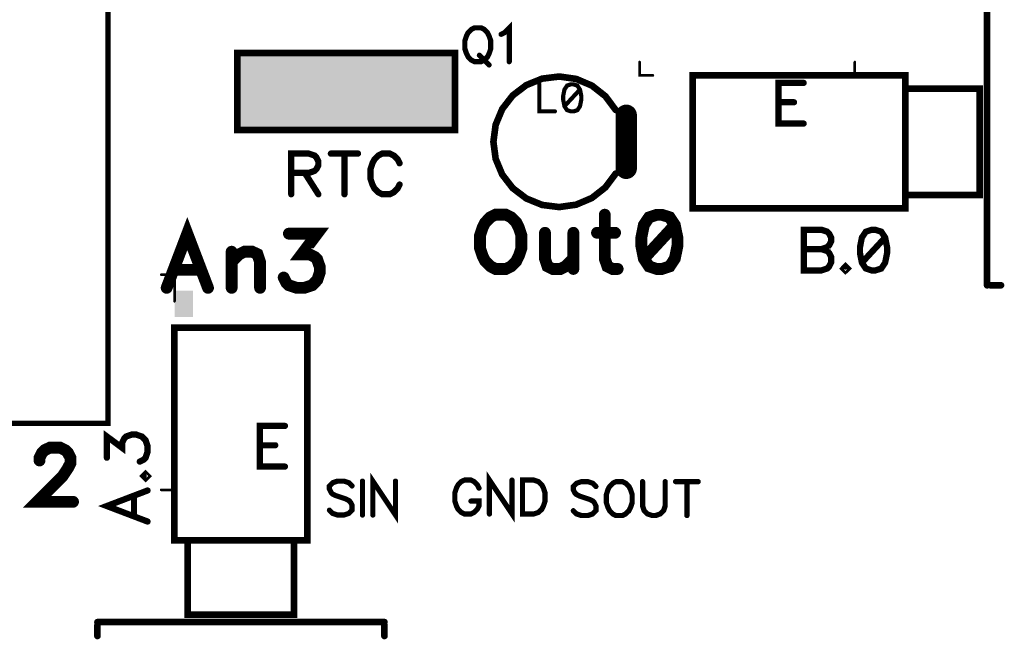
# Model space of a CAD drawing. Extents: x -4 to 99, y -4 to 139.
# Tile 7 of 14: x 62 to 99, y -4 to 20. Entities that reach past the tile are written whole.
import ezdxf

# ---------------------------------------------------------------- set-up
doc = ezdxf.new("R2010")
doc.units = 0
doc.layers.add('Top_Silk', color=2, linetype='CONTINUOUS')

msp = doc.modelspace()

# ---------------------------------------------------------------- linework, layer by layer
at = {"layer": 'Top_Silk', "linetype": 'CONTINUOUS'}
for points, const_width in [([(65, 4.4006), (30.0012, 4.4006), (30.0012, 23), (65, 23), (65, 4.4006)], 0.2), ([(98.0773, 9.6), (98.0773, 20.4)], 0.25), ([(78.7914, 19.2896), (78.6707, 19.2306), (78.5486, 19.1085), (78.4882, 18.9864), (78.4264, 18.8039), (78.4264, 18.5006), (78.4882, 18.3181), (78.5486, 18.1974), (78.6707, 18.0753), (78.7914, 18.0149), (79.0343, 18.0149), (79.1564, 18.0753), (79.2772, 18.1974), (79.3375, 18.3181), (79.3993, 18.5006), (79.3993, 18.8039), (79.3375, 18.9864), (79.2772, 19.1085), (79.1564, 19.2306), (79.0343, 19.2896), (78.7914, 19.2896)], 0.1961), ([(79.7915, 19.0453), (79.9136, 19.1071), (80.0961, 19.2882), (80.0961, 18.0135)], 0.1961), ([(69.8589, 15.4464), (78.0594, 15.4464), (78.0594, 18.3467), (69.8589, 18.3467), (69.8589, 15.4464)], 0.25), ([(78.9739, 18.2578), (79.3375, 17.8928)], 0.1961), ([(85, 17.9997), (85, 17.5), (85.4998, 17.5)], 0.1), ([(92.6002, 17.5), (93.1, 17.5), (93.1, 17.9997)], 0.1), ([(84.1, 16.1997), (83.7142, 16.716), (83.2073, 17.1141), (82.6144, 17.3667), (81.9761, 17.4564), (81.3365, 17.3769), (80.7396, 17.1339), (80.2264, 16.7439), (79.8324, 16.2339), (79.5846, 15.6389), (79.5, 15), (79.5846, 14.3611), (79.8324, 13.7661), (80.2264, 13.2561), (80.7396, 12.8661), (81.3365, 12.6231), (81.9761, 12.5436), (82.6144, 12.6333), (83.2073, 12.8859), (83.7142, 13.284), (84.1, 13.8003)], 0.25), ([(95.0001, 12.4987), (87.0008, 12.4987), (87.0008, 17.498), (95.0001, 17.498), (95.0001, 12.4987)], 0.25), ([(81.2296, 17.1642), (81.2296, 16.1434), (81.8125, 16.1434)], 0.1569), ([(82.4182, 17.1631), (82.2722, 17.1148), (82.1745, 16.9688), (82.1262, 16.7262), (82.1262, 16.5802), (82.1745, 16.3376), (82.2722, 16.1916), (82.4182, 16.1434), (82.5148, 16.1434), (82.6608, 16.1916), (82.7574, 16.3376), (82.8068, 16.5802), (82.8068, 16.7262), (82.7574, 16.9688), (82.6608, 17.1148), (82.5148, 17.1631), (82.4182, 17.1631)], 0.1569), ([(82.7574, 16.9688), (82.1745, 16.3376)], 0.1569), ([(91.1746, 17.2171), (90.2279, 17.2171), (90.2279, 15.6858), (91.1746, 15.6858)], 0.2353), ([(95.0001, 16.998), (97.8006, 16.998), (97.8006, 12.9988), (95.0001, 12.9988), (95.0001, 16.998)], 0.25), ([(84.5, 16.0003), (84.5, 13.9997)], 0.8), ([(90.2279, 16.4877), (90.8108, 16.4877)], 0.2353), ([(71.8929, 13.8272), (72.5482, 13.8272), (72.7672, 13.9013), (72.8414, 13.9737), (72.9138, 14.1186), (72.9138, 14.2652), (72.8414, 14.41), (72.7672, 14.4842), (72.5482, 14.5566), (71.8929, 14.5566), (71.8929, 13.0253)], 0.2353), ([(73.3844, 14.5566), (74.4053, 14.5566)], 0.2353), ([(73.8948, 14.5566), (73.8948, 13.0253)], 0.2353), ([(75.9692, 14.1927), (75.8967, 14.3376), (75.7502, 14.4842), (75.6053, 14.5566), (75.3138, 14.5566), (75.1673, 14.4842), (75.0224, 14.3376), (74.9483, 14.1927), (74.8758, 13.9737), (74.8758, 13.6082), (74.9483, 13.3908), (75.0224, 13.2443), (75.1673, 13.0994), (75.3138, 13.0253), (75.6053, 13.0253), (75.7502, 13.0994), (75.8967, 13.2443), (75.9692, 13.3908)], 0.2353), ([(72.4034, 13.8272), (72.9138, 13.0253)], 0.2353), ([(79.5814, 12.2558), (79.3859, 12.1592), (79.1928, 11.9638), (79.0939, 11.7706), (78.9974, 11.4786), (78.9974, 10.9912), (79.0939, 10.7014), (79.1928, 10.506), (79.3859, 10.3128), (79.5814, 10.214), (79.9699, 10.214), (80.1631, 10.3128), (80.3585, 10.506), (80.4551, 10.7014), (80.5517, 10.9912), (80.5517, 11.4786), (80.4551, 11.7706), (80.3585, 11.9638), (80.1631, 12.1592), (79.9699, 12.2558), (79.5814, 12.2558)], 0.4444), ([(83.6906, 12.2558), (83.6906, 10.6026), (83.7872, 10.3128), (83.9826, 10.214), (84.1758, 10.214)], 0.4444), ([(85.6487, 12.2535), (85.3567, 12.1569), (85.1613, 11.8649), (85.0647, 11.3798), (85.0647, 11.0878), (85.1613, 10.6026), (85.3567, 10.3106), (85.6487, 10.214), (85.8419, 10.214), (86.1339, 10.3106), (86.327, 10.6026), (86.4259, 11.0878), (86.4259, 11.3798), (86.327, 11.8649), (86.1339, 12.1569), (85.8419, 12.2535), (85.6487, 12.2535)], 0.4444), ([(68.7613, 9.5032), (67.9819, 11.5449), (67.2047, 9.5032)], 0.4444), ([(86.327, 11.8649), (85.1613, 10.6026)], 0.4444), ([(71.8036, 11.5427), (72.8706, 11.5427), (72.2888, 10.7655), (72.5808, 10.7655), (72.774, 10.6689), (72.8706, 10.5723), (72.9694, 10.2803), (72.9694, 10.0872), (72.8706, 9.7952), (72.6774, 9.5997), (72.3854, 9.5032), (72.0934, 9.5032), (71.8036, 9.5997), (71.7071, 9.6986), (71.6082, 9.8917)], 0.4444), ([(81.4406, 11.5752), (81.4406, 10.6026), (81.5372, 10.3128), (81.7326, 10.214), (82.0246, 10.214), (82.2178, 10.3128), (82.5098, 10.6026)], 0.4444), ([(82.5098, 11.5752), (82.5098, 10.214)], 0.4444), ([(83.3986, 11.5752), (84.0792, 11.5752)], 0.4444), ([(91.1852, 11.6897), (91.1852, 10.1584), (91.8422, 10.1584), (92.0612, 10.2325), (92.1336, 10.3049), (92.2061, 10.4498), (92.2061, 10.6688), (92.1336, 10.8154), (92.0612, 10.8878), (91.8422, 10.9602), (92.0612, 11.0344), (92.1336, 11.1068), (92.2061, 11.2517), (92.2061, 11.3982), (92.1336, 11.5431), (92.0612, 11.6172), (91.8422, 11.6897), (91.1852, 11.6897)], 0.2353), ([(93.7318, 11.688), (93.5128, 11.6155), (93.3662, 11.3965), (93.2938, 11.0327), (93.2938, 10.8137), (93.3662, 10.4498), (93.5128, 10.2308), (93.7318, 10.1584), (93.8767, 10.1584), (94.0957, 10.2308), (94.2405, 10.4498), (94.3147, 10.8137), (94.3147, 11.0327), (94.2405, 11.3965), (94.0957, 11.6155), (93.8767, 11.688), (93.7318, 11.688)], 0.2353), ([(94.2405, 11.3965), (93.3662, 10.4498)], 0.2353), ([(69.6502, 10.8643), (69.6502, 9.5032)], 0.4444), ([(69.6502, 10.4757), (69.9422, 10.7677), (70.1376, 10.8643), (70.4273, 10.8643), (70.6227, 10.7677), (70.7193, 10.4757), (70.7193, 9.5032)], 0.4444), ([(91.1852, 10.9602), (91.8422, 10.9602)], 0.2353), ([(67.4967, 10.1837), (68.4693, 10.1837)], 0.4444), ([(92.7491, 10.3049), (92.6766, 10.2308), (92.7491, 10.1584), (92.8232, 10.2308), (92.7491, 10.3049)], 0.2353), ([(67.0005, 10), (67.5002, 10), (67.5002, 8.9997), (67.5002, 8.9997)], 0.1), ([(98.1991, 9.6), (98.6, 9.6)], 0.25), ([(67.4987, -0.0001), (72.498, -0.0001), (72.498, 7.9992), (67.4987, 7.9992), (67.4987, -0.0001)], 0.25), ([(64.9554, 3.1101), (64.9554, 3.9102), (65.5382, 3.4739), (65.5382, 3.6929), (65.6107, 3.8378), (65.6831, 3.9102), (65.9021, 3.9844), (66.047, 3.9844), (66.266, 3.9102), (66.4125, 3.7654), (66.485, 3.5464), (66.485, 3.3274), (66.4125, 3.1101), (66.3384, 3.0376), (66.1935, 2.9635)], 0.2353), ([(71.6549, 4.3066), (70.7082, 4.3066), (70.7082, 2.7753), (71.6549, 2.7753)], 0.2353), ([(62.4207, 3.0049), (62.4207, 3.1015), (62.5172, 3.2969), (62.6138, 3.3935), (62.8092, 3.4901), (63.1978, 3.4901), (63.391, 3.3935), (63.4876, 3.2969), (63.5864, 3.1015), (63.5864, 2.9083), (63.4876, 2.7129), (63.2944, 2.4231), (62.3218, 1.4506), (63.683, 1.4506)], 0.4444), ([(70.7082, 3.5771), (71.2911, 3.5771)], 0.2353), ([(66.3384, 2.4188), (66.4125, 2.3463), (66.485, 2.4188), (66.4125, 2.4929), (66.3384, 2.4188)], 0.2353), ([(67.0005, 1.9), (67.5002, 1.9), (67.5002, 2.3998)], 0.1), ([(74.18, 2.0468), (74.0593, 2.169), (73.8768, 2.2293), (73.6339, 2.2293), (73.4514, 2.169), (73.3293, 2.0468), (73.3293, 1.9261), (73.391, 1.804), (73.4514, 1.7436), (73.5721, 1.6832), (73.9371, 1.5611), (74.0593, 1.5007), (74.1196, 1.439), (74.18, 1.3182), (74.18, 1.1357), (74.0593, 1.015), (73.8768, 0.9532), (73.6339, 0.9532), (73.4514, 1.015), (73.3293, 1.1357)], 0.1961), ([(74.5722, 2.2293), (74.5722, 0.9532)], 0.1961), ([(75.815, 2.2293), (75.815, 0.9532), (74.9643, 2.2293), (74.9643, 0.9532)], 0.1961), ([(78.9583, 1.9646), (78.8979, 2.0853), (78.7758, 2.2074), (78.655, 2.2678), (78.4122, 2.2678), (78.29, 2.2074), (78.1693, 2.0853), (78.1075, 1.9646), (78.0472, 1.7821), (78.0472, 1.4774), (78.1075, 1.2963), (78.1693, 1.1742), (78.29, 1.0535), (78.4122, 0.9917), (78.655, 0.9917), (78.7758, 1.0535), (78.8979, 1.1742), (78.9583, 1.2963), (78.9583, 1.4774), (78.655, 1.4774)], 0.1961), ([(80.2012, 2.2678), (80.2012, 0.9917), (79.3504, 2.2678), (79.3504, 0.9917)], 0.1961), ([(80.5933, 2.2678), (80.5933, 0.9917), (81.0187, 0.9917), (81.2012, 1.0535), (81.3233, 1.1742), (81.3837, 1.2963), (81.444, 1.4774), (81.444, 1.7821), (81.3837, 1.9646), (81.3233, 2.0853), (81.2012, 2.2074), (81.0187, 2.2678), (80.5933, 2.2678)], 0.1961), ([(83.3579, 2.0266), (83.2371, 2.1488), (83.0546, 2.2091), (82.8118, 2.2091), (82.6293, 2.1488), (82.5071, 2.0266), (82.5071, 1.9059), (82.5689, 1.7838), (82.6293, 1.7234), (82.75, 1.663), (83.115, 1.5409), (83.2371, 1.4805), (83.2975, 1.4188), (83.3579, 1.298), (83.3579, 1.1155), (83.2371, 0.9948), (83.0546, 0.933), (82.8118, 0.933), (82.6293, 0.9948), (82.5071, 1.1155)], 0.1961), ([(84.115, 2.2091), (83.9929, 2.1488), (83.8722, 2.0266), (83.8104, 1.9059), (83.75, 1.7234), (83.75, 1.4188), (83.8104, 1.2377), (83.8722, 1.1155), (83.9929, 0.9948), (84.115, 0.933), (84.3579, 0.933), (84.4786, 0.9948), (84.6008, 1.1155), (84.6611, 1.2377), (84.7215, 1.4188), (84.7215, 1.7234), (84.6611, 1.9059), (84.6008, 2.0266), (84.4786, 2.1488), (84.3579, 2.2091), (84.115, 2.2091)], 0.1961), ([(85.1136, 2.2091), (85.1136, 1.298), (85.174, 1.1155), (85.2961, 0.9948), (85.4786, 0.933), (85.5994, 0.933), (85.7819, 0.9948), (85.904, 1.1155), (85.9644, 1.298), (85.9644, 2.2091)], 0.1961), ([(86.3565, 2.2091), (87.2073, 2.2091)], 0.1961), ([(86.7819, 2.2091), (86.7819, 0.933)], 0.1961), ([(66.485, 1.8758), (64.9537, 1.2912), (66.485, 0.7083)], 0.2353), ([(65.9745, 0.9273), (65.9745, 1.6568)], 0.2353), ([(71.998, -0.0001), (67.9988, -0.0001), (67.9988, -2.8006), (71.998, -2.8006), (71.998, -0.0001)], 0.25), ([(64.6, -3.0773), (75.4, -3.0773)], 0.25), ([(64.6, -3.1991), (64.6, -3.6)], 0.25), ([(75.4, -3.1991), (75.4, -3.6)], 0.25)]:
    msp.add_lwpolyline(points, dxfattribs=dict(at, const_width=const_width))
for points, const_width in [([(78.7424, 19.2896, 1), (78.8405, 19.2896, 1), (78.7424, 19.2896, 1)], 0.098), ([(79.7424, 19.0453, 1), (79.8405, 19.0453, 1), (79.7424, 19.0453, 1)], 0.098), ([(78.9249, 18.2578, 1), (79.023, 18.2578, 1), (78.9249, 18.2578, 1)], 0.098), ([(79.2885, 17.8928, 1), (79.3866, 17.8928, 1), (79.2885, 17.8928, 1)], 0.098), ([(80.0471, 18.0135, 1), (80.1451, 18.0135, 1), (80.0471, 18.0135, 1)], 0.098), ([(84.975, 17.9997, 1), (85.025, 17.9997, 1), (84.975, 17.9997, 1)], 0.05), ([(93.075, 17.9997, 1), (93.125, 17.9997, 1), (93.075, 17.9997, 1)], 0.05), ([(85.4748, 17.5, 1), (85.5248, 17.5, 1), (85.4748, 17.5, 1)], 0.05), ([(92.5752, 17.5, 1), (92.6252, 17.5, 1), (92.5752, 17.5, 1)], 0.05), ([(81.1904, 17.1642, 1), (81.2688, 17.1642, 1), (81.1904, 17.1642, 1)], 0.0784), ([(82.379, 17.1631, 1), (82.4574, 17.1631, 1), (82.379, 17.1631, 1)], 0.0784), ([(82.7182, 16.9688, 1), (82.7966, 16.9688, 1), (82.7182, 16.9688, 1)], 0.0784), ([(91.1158, 17.2171, 1), (91.2335, 17.2171, 1), (91.1158, 17.2171, 1)], 0.1176), ([(82.1353, 16.3376, 1), (82.2137, 16.3376, 1), (82.1353, 16.3376, 1)], 0.0784), ([(84.0375, 16.1997, 1), (84.1625, 16.1997, 1), (84.0375, 16.1997, 1)], 0.125), ([(84.3, 16.0003, 1), (84.7, 16.0003, 1), (84.3, 16.0003, 1)], 0.4), ([(90.1691, 16.4877, 1), (90.2867, 16.4877, 1), (90.1691, 16.4877, 1)], 0.1176), ([(90.7519, 16.4877, 1), (90.8696, 16.4877, 1), (90.7519, 16.4877, 1)], 0.1176), ([(81.7733, 16.1434, 1), (81.8517, 16.1434, 1), (81.7733, 16.1434, 1)], 0.0784), ([(91.1158, 15.6858, 1), (91.2335, 15.6858, 1), (91.1158, 15.6858, 1)], 0.1176), ([(73.3256, 14.5566, 1), (73.4432, 14.5566, 1), (73.3256, 14.5566, 1)], 0.1176), ([(73.836, 14.5566, 1), (73.9536, 14.5566, 1), (73.836, 14.5566, 1)], 0.1176), ([(74.3464, 14.5566, 1), (74.4641, 14.5566, 1), (74.3464, 14.5566, 1)], 0.1176), ([(75.9103, 14.1927, 1), (76.028, 14.1927, 1), (75.9103, 14.1927, 1)], 0.1176), ([(84.3, 13.9997, 1), (84.7, 13.9997, 1), (84.3, 13.9997, 1)], 0.4), ([(71.8341, 13.8272, 1), (71.9517, 13.8272, 1), (71.8341, 13.8272, 1)], 0.1176), ([(72.3445, 13.8272, 1), (72.4622, 13.8272, 1), (72.3445, 13.8272, 1)], 0.1176), ([(84.0375, 13.8003, 1), (84.1625, 13.8003, 1), (84.0375, 13.8003, 1)], 0.125), ([(75.9103, 13.3908, 1), (76.028, 13.3908, 1), (75.9103, 13.3908, 1)], 0.1176), ([(71.8341, 13.0253, 1), (71.9517, 13.0253, 1), (71.8341, 13.0253, 1)], 0.1176), ([(72.855, 13.0253, 1), (72.9726, 13.0253, 1), (72.855, 13.0253, 1)], 0.1176), ([(73.836, 13.0253, 1), (73.9536, 13.0253, 1), (73.836, 13.0253, 1)], 0.1176), ([(79.4702, 12.2558, 1), (79.6925, 12.2558, 1), (79.4702, 12.2558, 1)], 0.2222), ([(83.5795, 12.2558, 1), (83.8018, 12.2558, 1), (83.5795, 12.2558, 1)], 0.2222), ([(85.5376, 12.2535, 1), (85.7598, 12.2535, 1), (85.5376, 12.2535, 1)], 0.2222), ([(86.2159, 11.8649, 1), (86.4381, 11.8649, 1), (86.2159, 11.8649, 1)], 0.2222), ([(71.6925, 11.5427, 1), (71.9147, 11.5427, 1), (71.6925, 11.5427, 1)], 0.2222), ([(81.3295, 11.5752, 1), (81.5517, 11.5752, 1), (81.3295, 11.5752, 1)], 0.2222), ([(82.3986, 11.5752, 1), (82.6209, 11.5752, 1), (82.3986, 11.5752, 1)], 0.2222), ([(83.2875, 11.5752, 1), (83.5098, 11.5752, 1), (83.2875, 11.5752, 1)], 0.2222), ([(83.9681, 11.5752, 1), (84.1903, 11.5752, 1), (83.9681, 11.5752, 1)], 0.2222), ([(91.1264, 11.6897, 1), (91.244, 11.6897, 1), (91.1264, 11.6897, 1)], 0.1176), ([(93.673, 11.688, 1), (93.7906, 11.688, 1), (93.673, 11.688, 1)], 0.1176), ([(94.1817, 11.3965, 1), (94.2994, 11.3965, 1), (94.1817, 11.3965, 1)], 0.1176), ([(69.5391, 10.8643, 1), (69.7613, 10.8643, 1), (69.5391, 10.8643, 1)], 0.2222), ([(82.3986, 10.6026, 1), (82.6209, 10.6026, 1), (82.3986, 10.6026, 1)], 0.2222), ([(85.0502, 10.6026, 1), (85.2724, 10.6026, 1), (85.0502, 10.6026, 1)], 0.2222), ([(91.1264, 10.9602, 1), (91.244, 10.9602, 1), (91.1264, 10.9602, 1)], 0.1176), ([(91.7834, 10.9602, 1), (91.901, 10.9602, 1), (91.7834, 10.9602, 1)], 0.1176), ([(67.3856, 10.1837, 1), (67.6078, 10.1837, 1), (67.3856, 10.1837, 1)], 0.2222), ([(68.3582, 10.1837, 1), (68.5804, 10.1837, 1), (68.3582, 10.1837, 1)], 0.2222), ([(69.5391, 10.4757, 1), (69.7613, 10.4757, 1), (69.5391, 10.4757, 1)], 0.2222), ([(82.3986, 10.214, 1), (82.6209, 10.214, 1), (82.3986, 10.214, 1)], 0.2222), ([(84.0647, 10.214, 1), (84.2869, 10.214, 1), (84.0647, 10.214, 1)], 0.2222), ([(92.6903, 10.3049, 1), (92.8079, 10.3049, 1), (92.6903, 10.3049, 1)], 0.1176), ([(93.3074, 10.4498, 1), (93.4251, 10.4498, 1), (93.3074, 10.4498, 1)], 0.1176), ([(66.9755, 10, 1), (67.0255, 10, 1), (66.9755, 10, 1)], 0.05), ([(71.4971, 9.8917, 1), (71.7193, 9.8917, 1), (71.4971, 9.8917, 1)], 0.2222), ([(67.0936, 9.5032, 1), (67.3158, 9.5032, 1), (67.0936, 9.5032, 1)], 0.2222), ([(68.6502, 9.5032, 1), (68.8724, 9.5032, 1), (68.6502, 9.5032, 1)], 0.2222), ([(69.5391, 9.5032, 1), (69.7613, 9.5032, 1), (69.5391, 9.5032, 1)], 0.2222), ([(70.6082, 9.5032, 1), (70.8304, 9.5032, 1), (70.6082, 9.5032, 1)], 0.2222), ([(98.0148, 9.6, 1), (98.1398, 9.6, 1), (98.0148, 9.6, 1)], 0.125), ([(98.1366, 9.6, 1), (98.2616, 9.6, 1), (98.1366, 9.6, 1)], 0.125), ([(98.5375, 9.6, 1), (98.6625, 9.6, 1), (98.5375, 9.6, 1)], 0.125), ([(67.4752, 8.9997, 1), (67.5252, 8.9997, 1), (67.4752, 8.9997, 1)], 0.05), ([(71.5961, 4.3066, 1), (71.7138, 4.3066, 1), (71.5961, 4.3066, 1)], 0.1176), ([(70.6494, 3.5771, 1), (70.767, 3.5771, 1), (70.6494, 3.5771, 1)], 0.1176), ([(71.2322, 3.5771, 1), (71.3499, 3.5771, 1), (71.2322, 3.5771, 1)], 0.1176), ([(62.3095, 3.0049, 1), (62.5318, 3.0049, 1), (62.3095, 3.0049, 1)], 0.2222), ([(64.8965, 3.1101, 1), (65.0142, 3.1101, 1), (64.8965, 3.1101, 1)], 0.1176), ([(66.1347, 2.9635, 1), (66.2524, 2.9635, 1), (66.1347, 2.9635, 1)], 0.1176), ([(71.5961, 2.7753, 1), (71.7138, 2.7753, 1), (71.5961, 2.7753, 1)], 0.1176), ([(66.2796, 2.4188, 1), (66.3972, 2.4188, 1), (66.2796, 2.4188, 1)], 0.1176), ([(67.4752, 2.3998, 1), (67.5252, 2.3998, 1), (67.4752, 2.3998, 1)], 0.05), ([(74.5231, 2.2293, 1), (74.6212, 2.2293, 1), (74.5231, 2.2293, 1)], 0.098), ([(75.766, 2.2293, 1), (75.8641, 2.2293, 1), (75.766, 2.2293, 1)], 0.098), ([(80.1521, 2.2678, 1), (80.2502, 2.2678, 1), (80.1521, 2.2678, 1)], 0.098), ([(80.5443, 2.2678, 1), (80.6423, 2.2678, 1), (80.5443, 2.2678, 1)], 0.098), ([(84.066, 2.2091, 1), (84.164, 2.2091, 1), (84.066, 2.2091, 1)], 0.098), ([(85.0646, 2.2091, 1), (85.1627, 2.2091, 1), (85.0646, 2.2091, 1)], 0.098), ([(85.9154, 2.2091, 1), (86.0134, 2.2091, 1), (85.9154, 2.2091, 1)], 0.098), ([(86.3075, 2.2091, 1), (86.4056, 2.2091, 1), (86.3075, 2.2091, 1)], 0.098), ([(86.7329, 2.2091, 1), (86.8309, 2.2091, 1), (86.7329, 2.2091, 1)], 0.098), ([(87.1582, 2.2091, 1), (87.2563, 2.2091, 1), (87.1582, 2.2091, 1)], 0.098), ([(66.4262, 1.8758, 1), (66.5438, 1.8758, 1), (66.4262, 1.8758, 1)], 0.1176), ([(66.9755, 1.9, 1), (67.0255, 1.9, 1), (66.9755, 1.9, 1)], 0.05), ([(74.131, 2.0468, 1), (74.229, 2.0468, 1), (74.131, 2.0468, 1)], 0.098), ([(78.9092, 1.9646, 1), (79.0073, 1.9646, 1), (78.9092, 1.9646, 1)], 0.098), ([(83.3089, 2.0266, 1), (83.4069, 2.0266, 1), (83.3089, 2.0266, 1)], 0.098), ([(63.5719, 1.4506, 1), (63.7941, 1.4506, 1), (63.5719, 1.4506, 1)], 0.2222), ([(65.9157, 1.6568, 1), (66.0334, 1.6568, 1), (65.9157, 1.6568, 1)], 0.1176), ([(78.606, 1.4774, 1), (78.7041, 1.4774, 1), (78.606, 1.4774, 1)], 0.098), ([(73.2803, 1.1357, 1), (73.3783, 1.1357, 1), (73.2803, 1.1357, 1)], 0.098), ([(82.4581, 1.1155, 1), (82.5562, 1.1155, 1), (82.4581, 1.1155, 1)], 0.098), ([(65.9157, 0.9273, 1), (66.0334, 0.9273, 1), (65.9157, 0.9273, 1)], 0.1176), ([(66.4262, 0.7083, 1), (66.5438, 0.7083, 1), (66.4262, 0.7083, 1)], 0.1176), ([(74.5231, 0.9532, 1), (74.6212, 0.9532, 1), (74.5231, 0.9532, 1)], 0.098), ([(74.9153, 0.9532, 1), (75.0133, 0.9532, 1), (74.9153, 0.9532, 1)], 0.098), ([(79.3014, 0.9917, 1), (79.3994, 0.9917, 1), (79.3014, 0.9917, 1)], 0.098), ([(86.7329, 0.933, 1), (86.8309, 0.933, 1), (86.7329, 0.933, 1)], 0.098), ([(64.5375, -3.0773, 1), (64.6625, -3.0773, 1), (64.5375, -3.0773, 1)], 0.125), ([(75.3375, -3.0773, 1), (75.4625, -3.0773, 1), (75.3375, -3.0773, 1)], 0.125), ([(64.5375, -3.1991, 1), (64.6625, -3.1991, 1), (64.5375, -3.1991, 1)], 0.125), ([(75.3375, -3.1991, 1), (75.4625, -3.1991, 1), (75.3375, -3.1991, 1)], 0.125), ([(64.5375, -3.6, 1), (64.6625, -3.6, 1), (64.5375, -3.6, 1)], 0.125), ([(75.3375, -3.6, 1), (75.4625, -3.6, 1), (75.3375, -3.6, 1)], 0.125)]:
    msp.add_lwpolyline(points, format="xyb", dxfattribs=dict(at, const_width=const_width))
at = {"layer": 'Top_Silk'}
for points in [[(69.9799, 15.4141), (77.9417, 15.4141), (69.9799, 18.2433), (77.9417, 18.2433)], [(67.5002, 9.3998), (68.2, 9.3998), (67.5002, 8.4003), (68.2, 8.4003)]]:
    msp.add_solid(points, dxfattribs=at)

doc.saveas('drawing.dxf')
